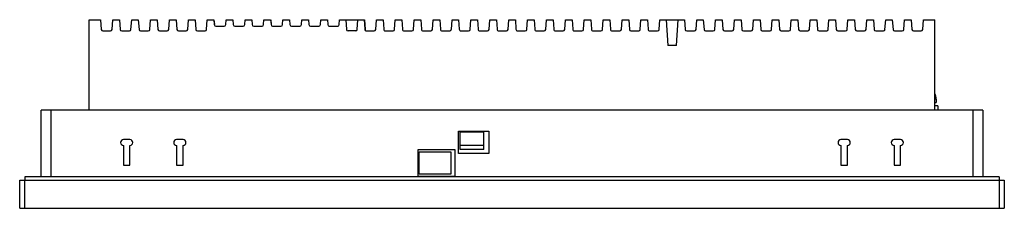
# Model space of a CAD drawing. Header units: millimetres. Extents: x 41 to 349, y 247 to 306.
import ezdxf

# ---------------------------------------------------------------- set-up
doc = ezdxf.new("R2010")
doc.units = ezdxf.units.MM
doc.header["$LTSCALE"] = 35.822725
doc.layers.get('0').update_dxf_attribs({"linetype": 'CONTINUOUS'})

msp = doc.modelspace()

# ---------------------------------------------------------------- linework, layer by layer
at = {"color": 7, "linetype": 'Continuous'}
for p, q in [((62.96, 277.32), (62.96, 305.52)), ((62.96, 305.52), (66.49, 305.52)), ((66.49, 305.52), (66.71, 302.48)), ((70.1, 302.45), (70.32, 305.52)), ((70.32, 305.52), (72.39, 305.52)), ((72.39, 305.52), (72.61, 302.49)), ((76, 302.48), (76.22, 305.52)), ((76.22, 305.52), (78.29, 305.52)), ((78.29, 305.52), (78.52, 302.48)), ((81.91, 302.48), (82.12, 305.52)), ((82.12, 305.52), (84.19, 305.52)), ((84.19, 305.52), (84.42, 302.48)), ((87.81, 302.48), (88.02, 305.52)), ((88.02, 305.52), (90.1, 305.52)), ((90.1, 305.52), (90.33, 302.48)), ((93.72, 302.48), (93.93, 305.52)), ((93.93, 305.52), (96.01, 305.52)), ((96.01, 305.52), (96.23, 302.48)), ((99.62, 302.48), (99.84, 305.52)), ((99.84, 305.52), (101.89, 305.52)), ((101.89, 305.52), (102, 303.98)), ((101.92, 305.52), (102.03, 303.99)), ((105.61, 303.99), (105.72, 305.52)), ((105.72, 305.52), (107.79, 305.52)), ((107.79, 305.52), (107.91, 303.98)), ((107.83, 305.52), (107.94, 303.99)), ((111.51, 303.99), (111.62, 305.52)), ((111.62, 305.52), (113.7, 305.52)), ((113.7, 305.52), (113.81, 303.98)), ((113.73, 305.52), (113.84, 303.99)), ((117.42, 303.99), (117.53, 305.52)), ((117.53, 305.52), (119.6, 305.52)), ((119.6, 305.52), (119.72, 303.98)), ((119.64, 305.52), (119.75, 303.99)), ((123.33, 303.99), (123.43, 305.52)), ((123.43, 305.52), (125.51, 305.52)), ((125.51, 305.52), (125.62, 303.98)), ((125.54, 305.52), (125.65, 303.99)), ((129.23, 303.99), (129.34, 305.52)), ((129.34, 305.52), (131.41, 305.52)), ((131.41, 305.52), (131.53, 303.98)), ((135.14, 303.99), (135.24, 305.52)), ((135.24, 305.52), (137.32, 305.52)), ((137.32, 305.52), (137.43, 303.98)), ((141.04, 303.99), (141.15, 305.52)), ((141.15, 305.52), (148.86, 305.52)), ((143.04, 305.52), (143.26, 302.49)), ((146.66, 302.48), (146.87, 305.52)), ((148.8, 305.52), (149, 302.6)), ((148.86, 305.52), (149.07, 302.49)), ((152.42, 302.5), (152.63, 305.52)), ((152.63, 305.52), (154.7, 305.52)), ((154.7, 305.52), (154.9, 302.6)), ((158.32, 302.5), (158.53, 305.52)), ((158.53, 305.52), (160.6, 305.52)), ((160.6, 305.52), (160.8, 302.6)), ((164.22, 302.5), (164.43, 305.52)), ((164.43, 305.52), (166.5, 305.52)), ((166.5, 305.52), (166.7, 302.6)), ((170.12, 302.5), (170.33, 305.52)), ((170.33, 305.52), (172.4, 305.52)), ((172.4, 305.52), (172.6, 302.6)), ((176.02, 302.5), (176.23, 305.52)), ((176.23, 305.52), (178.3, 305.52)), ((178.3, 305.52), (178.5, 302.6)), ((181.92, 302.5), (182.13, 305.52)), ((182.13, 305.52), (184.2, 305.52)), ((184.2, 305.52), (184.4, 302.6)), ((187.82, 302.5), (188.03, 305.52)), ((188.03, 305.52), (190.1, 305.52)), ((190.1, 305.52), (190.3, 302.6)), ((193.72, 302.5), (193.93, 305.52)), ((193.93, 305.52), (196, 305.52)), ((196, 305.52), (196.2, 302.6)), ((199.62, 302.5), (199.83, 305.52)), ((199.83, 305.52), (201.9, 305.52)), ((201.9, 305.52), (202.1, 302.6)), ((205.52, 302.5), (205.73, 305.52)), ((205.73, 305.52), (207.8, 305.52)), ((207.8, 305.52), (208, 302.6)), ((211.42, 302.5), (211.63, 305.52)), ((211.63, 305.52), (213.7, 305.52)), ((213.7, 305.52), (213.9, 302.6)), ((217.32, 302.5), (217.53, 305.52)), ((217.53, 305.52), (219.6, 305.52)), ((219.6, 305.52), (219.8, 302.6)), ((223.22, 302.5), (223.43, 305.52)), ((223.43, 305.52), (225.5, 305.52)), ((225.5, 305.52), (225.7, 302.6)), ((229.12, 302.5), (229.33, 305.52)), ((229.33, 305.52), (231.39, 305.52)), ((231.39, 305.52), (231.61, 302.49)), ((235.01, 302.49), (235.22, 305.52)), ((235.22, 305.52), (237.3, 305.52)), ((237.3, 305.52), (237.5, 302.6)), ((240.92, 302.5), (241.13, 305.52)), ((241.13, 305.52), (248.79, 305.52)), ((243.05, 305.52), (243.61, 297.52)), ((246.32, 297.52), (246.88, 305.52)), ((248.79, 305.52), (249.01, 302.49)), ((252.41, 302.49), (252.62, 305.52)), ((252.62, 305.52), (254.69, 305.52)), ((254.69, 305.52), (254.91, 302.49)), ((258.31, 302.49), (258.52, 305.52)), ((258.52, 305.52), (260.59, 305.52)), ((260.59, 305.52), (260.81, 302.49)), ((264.21, 302.49), (264.42, 305.52)), ((264.42, 305.52), (266.49, 305.52)), ((266.49, 305.52), (266.71, 302.49)), ((270.11, 302.49), (270.32, 305.52)), ((270.32, 305.52), (272.39, 305.52)), ((272.39, 305.52), (272.61, 302.49)), ((276.01, 302.49), (276.22, 305.52)), ((276.22, 305.52), (278.29, 305.52)), ((278.29, 305.52), (278.51, 302.49)), ((281.91, 302.49), (282.12, 305.52)), ((282.12, 305.52), (284.19, 305.52)), ((284.19, 305.52), (284.41, 302.49)), ((287.81, 302.49), (288.02, 305.52)), ((288.02, 305.52), (290.09, 305.52)), ((290.09, 305.52), (290.31, 302.49)), ((293.71, 302.49), (293.92, 305.52)), ((293.92, 305.52), (295.99, 305.52)), ((295.99, 305.52), (296.21, 302.49)), ((299.61, 302.49), (299.82, 305.52)), ((299.82, 305.52), (301.89, 305.52)), ((301.89, 305.52), (302.11, 302.49)), ((305.51, 302.49), (305.72, 305.52)), ((305.72, 305.52), (307.79, 305.52)), ((307.79, 305.52), (308.01, 302.49)), ((311.41, 302.49), (311.62, 305.52)), ((311.62, 305.52), (313.7, 305.52)), ((313.7, 305.52), (313.91, 302.49)), ((317.31, 302.49), (317.53, 305.52)), ((317.53, 305.52), (319.59, 305.52)), ((319.59, 305.52), (319.81, 302.49)), ((323.21, 302.49), (323.42, 305.52)), ((323.42, 305.52), (326.96, 305.52)), ((326.96, 277.32), (326.96, 305.52)), ((67.21, 302.02), (69.61, 302.02)), ((73.11, 302.02), (75.51, 302.02)), ((79.01, 302.02), (81.41, 302.02)), ((84.92, 302.02), (87.32, 302.02)), ((90.82, 302.02), (93.22, 302.02)), ((96.73, 302.02), (99.13, 302.02)), ((102.5, 303.52), (105.11, 303.52)), ((108.41, 303.52), (111.02, 303.52)), ((114.31, 303.52), (116.92, 303.52)), ((120.22, 303.52), (122.83, 303.52)), ((126.12, 303.52), (128.73, 303.52)), ((132.03, 303.52), (134.64, 303.52)), ((137.93, 303.52), (140.54, 303.52)), ((146.16, 302.02), (143.76, 302.02)), ((149.51, 302.02), (151.91, 302.02)), ((155.41, 302.02), (157.81, 302.02)), ((161.31, 302.02), (163.71, 302.02)), ((167.21, 302.02), (169.61, 302.02)), ((173.11, 302.02), (175.51, 302.02)), ((179.01, 302.02), (181.41, 302.02)), ((184.91, 302.02), (187.31, 302.02)), ((190.81, 302.02), (193.21, 302.02)), ((196.71, 302.02), (199.11, 302.02)), ((202.61, 302.02), (205.01, 302.02)), ((208.51, 302.02), (210.91, 302.02)), ((214.41, 302.02), (216.81, 302.02)), ((220.31, 302.02), (222.71, 302.02)), ((226.21, 302.02), (228.61, 302.02)), ((232.11, 302.02), (234.51, 302.02)), ((238.01, 302.02), (240.41, 302.02)), ((249.51, 302.02), (251.91, 302.02)), ((255.41, 302.02), (257.81, 302.02)), ((261.31, 302.02), (263.71, 302.02)), ((267.21, 302.02), (269.61, 302.02)), ((273.11, 302.02), (275.51, 302.02)), ((279.01, 302.02), (281.41, 302.02)), ((284.91, 302.02), (287.31, 302.02)), ((290.81, 302.02), (293.21, 302.02)), ((296.71, 302.02), (299.11, 302.02)), ((302.61, 302.02), (305.01, 302.02)), ((308.51, 302.02), (310.91, 302.02)), ((314.41, 302.02), (316.82, 302.02)), ((320.31, 302.02), (322.71, 302.02)), ((246.32, 297.52), (243.61, 297.52)), ((327.36, 280.72), (326.96, 280.72)), ((327.36, 280.72), (327.36, 279.72)), ((47.97, 256.52), (47.97, 277.32)), ((341.95, 277.32), (47.97, 277.32)), ((50.97, 277.32), (50.97, 256.52)), ((326.96, 279.72), (327.36, 279.72)), ((327.86, 278.62), (326.99, 278.62)), ((327.86, 278.62), (327.86, 277.32)), ((338.95, 256.52), (338.95, 277.32)), ((341.95, 277.32), (341.95, 256.52)), ((178.26, 263.82), (178.26, 270.72)), ((178.26, 270.72), (187.76, 270.72)), ((178.78, 265.02), (178.78, 270.53)), ((178.78, 270.53), (186.14, 270.53)), ((186.14, 265.02), (186.14, 270.53)), ((187.76, 270.72), (187.76, 263.82)), ((75.66, 268.12), (73.66, 268.12)), ((92.26, 268.12), (90.26, 268.12)), ((299.66, 268.12), (297.66, 268.12)), ((316.26, 268.12), (314.26, 268.12)), ((73.66, 266.32), (73.66, 260.12)), ((75.66, 260.12), (75.66, 266.32)), ((90.26, 266.32), (90.26, 260.12)), ((92.26, 260.12), (92.26, 266.32)), ((165.66, 256.62), (165.66, 265.02)), ((165.66, 265.02), (177.16, 265.02)), ((177.16, 265.02), (177.16, 256.62)), ((178.78, 266.36), (186.14, 266.36)), ((186.14, 265.02), (178.78, 265.02)), ((297.66, 266.32), (297.66, 260.12)), ((299.66, 260.12), (299.66, 266.32)), ((314.26, 266.32), (314.26, 260.12)), ((316.26, 260.12), (316.26, 266.32)), ((165.98, 257.39), (165.98, 264.31)), ((165.98, 264.31), (175.9, 264.31)), ((175.9, 264.31), (175.89, 257.39)), ((187.76, 263.82), (178.26, 263.82)), ((73.66, 260.12), (75.66, 260.12)), ((90.26, 260.12), (92.26, 260.12)), ((297.66, 260.12), (299.66, 260.12)), ((314.26, 260.12), (316.26, 260.12)), ((41.26, 246.72), (41.26, 255.52)), ((41.26, 255.52), (348.66, 255.52)), ((42.76, 255.52), (42.76, 246.72)), ((42.9, 256.52), (42.9, 255.52)), ((347.02, 256.52), (42.9, 256.52)), ((177.16, 256.62), (165.66, 256.62)), ((175.89, 257.39), (165.98, 257.39)), ((347.02, 256.52), (347.02, 255.52)), ((347.16, 246.72), (347.16, 255.52)), ((348.66, 255.52), (348.66, 246.72)), ((41.26, 246.72), (348.66, 246.72))]:
    msp.add_line(p, q, dxfattribs=at)
for centre, radius, start, end in [((67.21, 302.52), 0.497, 184.2482, 270), ((69.61, 302.52), 0.497, 270, 352.2329), ((73.11, 302.52), 0.497, 183.1354, 270), ((75.51, 302.52), 0.497, 270, 356), ((79.01, 302.52), 0.497, 184.2482, 270), ((81.41, 302.52), 0.497, 270, 356), ((84.92, 302.52), 0.497, 184.2482, 270), ((87.32, 302.52), 0.497, 270, 356), ((90.82, 302.52), 0.497, 184.2482, 270), ((93.22, 302.52), 0.497, 270, 356), ((96.73, 302.52), 0.497, 184.2482, 270), ((99.13, 302.52), 0.497, 270, 356), ((102.5, 304.02), 0.5, 184.2886, 270), ((105.11, 304.02), 0.5, 270, 356), ((108.41, 304.02), 0.5, 184.2886, 270), ((111.02, 304.02), 0.5, 270, 356), ((114.31, 304.02), 0.5, 184.2886, 270), ((116.92, 304.02), 0.5, 270, 356), ((120.22, 304.02), 0.5, 184.2886, 270), ((122.83, 304.02), 0.5, 270, 356), ((126.12, 304.02), 0.5, 184.2886, 270), ((128.73, 304.02), 0.5, 270, 356), ((132.03, 304.02), 0.5, 184.2886, 270), ((134.64, 304.02), 0.5, 270, 356), ((137.93, 304.02), 0.5, 184.2886, 270), ((140.54, 304.02), 0.5, 270, 356), ((143.76, 302.53), 0.504, 184, 270), ((146.16, 302.53), 0.504, 270, 354.957), ((149.51, 302.53), 0.51, 172.283, 270), ((149.57, 302.52), 0.5, 184, 227), ((151.91, 302.53), 0.51, 270, 356), ((155.41, 302.53), 0.51, 172.283, 270), ((157.81, 302.53), 0.51, 270, 356), ((161.31, 302.53), 0.51, 172.283, 270), ((163.71, 302.53), 0.51, 270, 356), ((167.21, 302.53), 0.51, 172.283, 270), ((169.61, 302.53), 0.51, 270, 356), ((173.11, 302.53), 0.51, 172.283, 270), ((175.51, 302.53), 0.51, 270, 356), ((179.01, 302.53), 0.51, 172.283, 270), ((181.41, 302.53), 0.51, 270, 356), ((184.91, 302.53), 0.51, 172.283, 270), ((187.31, 302.53), 0.51, 270, 356), ((190.81, 302.53), 0.51, 172.283, 270), ((193.21, 302.53), 0.51, 270, 356), ((196.71, 302.53), 0.51, 172.283, 270), ((199.11, 302.53), 0.51, 270, 356), ((202.61, 302.53), 0.51, 172.283, 270), ((205.01, 302.53), 0.51, 270, 356), ((208.51, 302.53), 0.51, 172.283, 270), ((210.91, 302.53), 0.51, 270, 356), ((214.41, 302.53), 0.51, 172.283, 270), ((216.81, 302.53), 0.51, 270, 356), ((220.31, 302.53), 0.51, 172.283, 270), ((222.71, 302.53), 0.51, 270, 356), ((226.21, 302.53), 0.51, 172.283, 270), ((228.61, 302.53), 0.51, 270, 356), ((232.11, 302.52), 0.5, 184.1502, 270), ((234.51, 302.52), 0.5, 270, 356), ((238.01, 302.53), 0.51, 172.283, 270), ((240.41, 302.53), 0.51, 270, 356), ((249.51, 302.53), 0.504, 183.8383, 270), ((251.91, 302.53), 0.504, 270, 356), ((255.41, 302.53), 0.504, 183.8383, 270), ((257.81, 302.53), 0.504, 270, 356), ((261.31, 302.53), 0.504, 183.8383, 270), ((263.71, 302.53), 0.504, 270, 356), ((267.21, 302.53), 0.504, 183.8383, 270), ((269.61, 302.53), 0.504, 270, 356), ((273.11, 302.53), 0.504, 183.8383, 270), ((275.51, 302.53), 0.504, 270, 356), ((279.01, 302.53), 0.504, 183.8383, 270), ((281.41, 302.53), 0.504, 270, 356), ((284.91, 302.53), 0.504, 183.8383, 270), ((287.31, 302.53), 0.504, 270, 356), ((290.81, 302.53), 0.504, 183.8383, 270), ((293.21, 302.53), 0.504, 270, 356), ((296.71, 302.53), 0.504, 183.8383, 270), ((299.11, 302.53), 0.504, 270, 356), ((302.61, 302.53), 0.504, 183.8383, 270), ((305.01, 302.53), 0.504, 270, 356), ((308.51, 302.53), 0.504, 183.8383, 270), ((310.91, 302.53), 0.504, 270, 356), ((314.41, 302.52), 0.5, 184, 270), ((316.82, 302.52), 0.5, 270, 355.98), ((320.31, 302.53), 0.504, 183.8383, 270), ((322.71, 302.53), 0.504, 270, 356), ((326.12, 281.74), 1.1, 32.3357, 37.1404), ((73.66, 267.22), 0.9, 90, 270), ((75.66, 267.22), 0.9, 270, 90), ((90.26, 267.22), 0.9, 90, 270), ((92.26, 267.22), 0.9, 270, 90), ((297.66, 267.22), 0.9, 90, 270), ((299.66, 267.22), 0.9, 270, 90), ((314.26, 267.22), 0.9, 90, 270), ((316.26, 267.22), 0.9, 270, 90)]:
    msp.add_arc(centre, radius, start, end, dxfattribs=at)
for points in [[(327.05, 282.33), (327.02, 282.37), (326.99, 282.41), (326.96, 282.45)], [(327.32, 281.47), (327.3, 281.57), (327.29, 281.67), (327.27, 281.76)]]:
    msp.add_open_spline(points, degree=3, dxfattribs=at)
for points, knots in [([(327.36, 280.72), (327.36, 281.04), (327.33, 281.62), (327.15, 282.19), (327, 282.4)], [0, 0, 0, 0, 0.547195, 1, 1, 1, 1]), ([(327.27, 281.76), (327.25, 281.82), (327.2, 282.01), (327.13, 282.2), (327.05, 282.33)], [0, 0, 0, 0, 0.264556, 1, 1, 1, 1]), ([(327.36, 280.72), (327.36, 280.79), (327.36, 281.04), (327.34, 281.29), (327.32, 281.47)], [0, 0, 0, 0, 0.260926, 1, 1, 1, 1])]:
    msp.add_open_spline(points, degree=3, knots=knots, dxfattribs=at)

doc.saveas('drawing.dxf')
